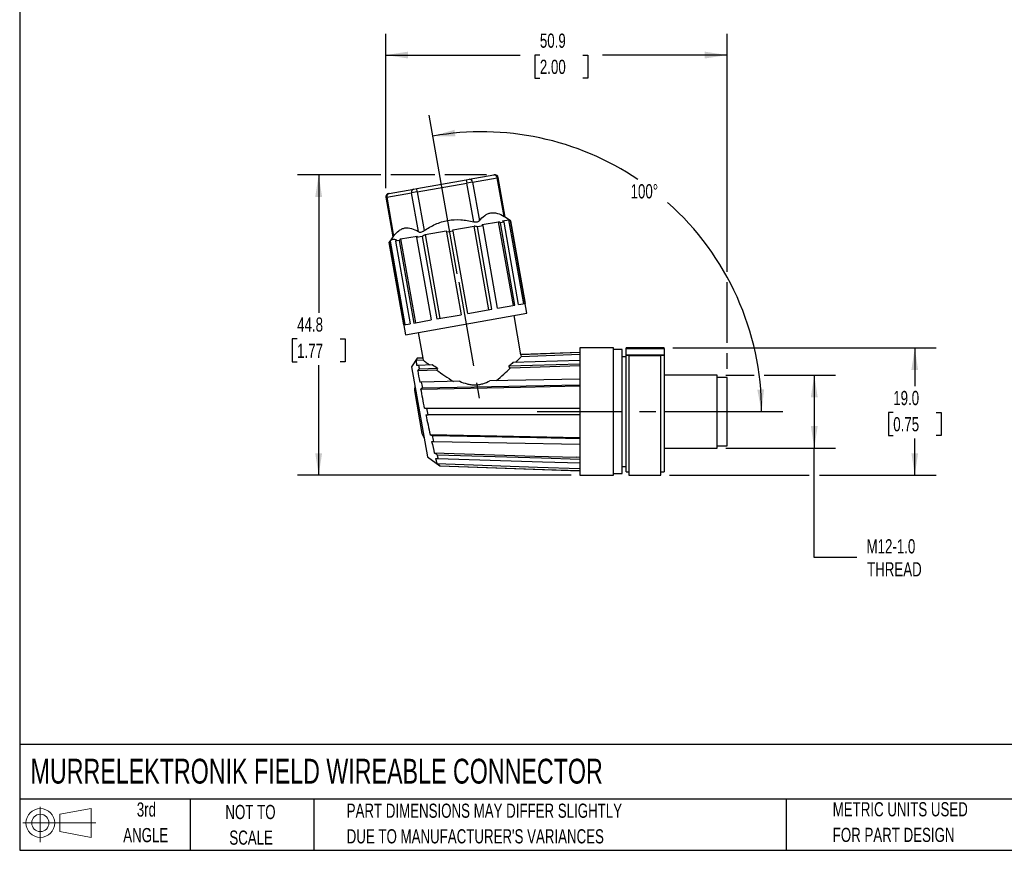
# Model space of a CAD drawing. Header units: millimetres. Extents: x 6 to 273, y 6 to 210.
# Tile 1 of 3: x 6 to 153, y 6 to 130. Entities that reach past the tile are written whole.
import ezdxf

# ---------------------------------------------------------------- set-up
doc = ezdxf.new("R2010")
doc.units = ezdxf.units.MM
doc.linetypes.add('CENTERX2', pattern=[20.32, 12.7, -2.54, 2.54, -2.54])
doc.layers.add('CENTER', color=40, linetype='CENTERX2')
doc.layers.add('SLD-DEFPOINTS', color=7, linetype='Continuous')
doc.layers.add('DIMENSIONS', color=140, linetype='Continuous', lineweight=25)
doc.layers.add('TEXT', color=140, linetype='Continuous', lineweight=25)
doc.styles.add('SLDTEXTSTYLE0', font='TXT', dxfattribs={"width": 0.7})
doc.dimstyles.new('SLDDIMSTYLE1', dxfattribs={"dimtxt": 2.158008, "dimasz": 3.302, "dimexe": 0, "dimexo": 0.0625, "dimgap": 0.539502, "dimtad": 0, "dimtih": 1, "dimtoh": 1, "dimrnd": 1e-09, "dimzin": 12, "dimdsep": 46, "dimtxsty": 'SLDTEXTSTYLE0', "dimsah": 1, "dimcen": 0.09, "dimadec": 0, "dimazin": 3, "dimtfac": 1, "dimtofl": 0, "dimtmove": 0, "dimatfit": 3, "dimfxl": 0, "dimfrac": 2, "dimtolj": 1, "dimtzin": 12, "dimarcsym": 0})
doc.dimstyles.new('SLDDIMSTYLE2', dxfattribs={"dimtxt": 2.158008, "dimasz": 3.302, "dimexe": 0, "dimexo": 0.0625, "dimgap": 0.539502, "dimtad": 0, "dimtih": 1, "dimtoh": 1, "dimrnd": 1e-09, "dimzin": 4, "dimdsep": 46, "dimtxsty": 'SLDTEXTSTYLE0', "dimsah": 1, "dimcen": 0.09, "dimadec": 0, "dimazin": 1, "dimtfac": 1, "dimtofl": 0, "dimtmove": 0, "dimatfit": 3, "dimfxl": 0, "dimfrac": 2, "dimtolj": 1, "dimtzin": 12, "dimarcsym": 0})
doc.dimstyles.new('SLDDIMSTYLE3', dxfattribs={"dimtxt": 2.158008, "dimasz": 3.302, "dimexe": 0, "dimexo": 0.0625, "dimgap": 0.539502, "dimtad": 0, "dimtih": 1, "dimtoh": 1, "dimdec": 4, "dimzin": 12, "dimdsep": 46, "dimtxsty": 'SLDTEXTSTYLE0', "dimsah": 1, "dimcen": 0.09, "dimadec": 0, "dimazin": 3, "dimtfac": 1, "dimtdec": 0, "dimtofl": 0, "dimtmove": 0, "dimatfit": 3, "dimfxl": 0, "dimfrac": 2, "dimtolj": 1, "dimtzin": 12, "dimarcsym": 0})

# ---------------------------------------------------------------- blocks, each defined once
blk = doc.blocks.new('Block11')
at = {"color": 7, "linetype": 'Continuous', "lineweight": 18}
for p, q in [((2.59, 5.31), (2.59, 0)), ((5.48, 4.17), (10.18, 5.03)), ((10.18, 5.03), (10.18, 0.73)), ((5.48, 1.6), (5.48, 4.17)), ((0, 2.88), (10.87, 2.88)), ((5.48, 1.6), (10.18, 0.73))]:
    blk.add_line(p, q, dxfattribs=at)
for radius in [2.15, 1.29]:
    blk.add_circle((2.59, 2.88), radius, dxfattribs=at)
blk = doc.blocks.new('Block12')
at = {"layer": 'SLD-DEFPOINTS'}
blk.add_blockref('Block11', (0, 0), dxfattribs=at)
blk = doc.blocks.new('_D')
at = {"layer": 'DIMENSIONS'}
for p, q in [((111.66, 77.27), (115.87, 77.27)), ((117.4, 77.27), (128.03, 77.27)), ((124.85, 77.27), (124.85, 66.37)), ((111.66, 66.37), (128.03, 66.37)), ((124.85, 50.05), (124.85, 66.37)), ((131.2, 50.05), (124.85, 50.05))]:
    blk.add_line(p, q, dxfattribs=at)
for points in [[(124.85, 77.27), (124.34, 73.97), (125.36, 73.97)], [(124.85, 66.37), (125.36, 69.67), (124.34, 69.67)]]:
    blk.add_solid(points, dxfattribs=at)
at = {"layer": 'DIMENSIONS', "char_height": 2.117, "attachment_point": 1, "style": 'SLDTEXTSTYLE0'}
for s, insert in [('M12-1.0', (132.65, 52.78)), ('THREAD', (132.73, 49.35))]:
    blk.add_mtext(s, dxfattribs=dict(at, insert=insert))
blk = doc.blocks.new('_D_1')
at = {"layer": 'DIMENSIONS'}
for p, q in [((103.76, 81.32), (143.01, 81.32)), ((139.84, 81.32), (139.84, 75.62)), ((136.63, 71.7), (135.91, 71.7)), ((135.91, 71.7), (135.91, 68.27)), ((143.04, 71.7), (143.77, 71.7)), ((143.77, 71.7), (143.77, 68.27)), ((135.91, 68.27), (136.63, 68.27)), ((139.84, 62.32), (139.84, 67.79)), ((143.77, 68.27), (143.04, 68.27)), ((103.26, 62.32), (124.09, 62.32)), ((125.61, 62.32), (143.01, 62.32))]:
    blk.add_line(p, q, dxfattribs=at)
for points in [[(139.84, 81.32), (139.33, 78.02), (140.34, 78.02)], [(139.84, 62.32), (140.34, 65.62), (139.33, 65.62)]]:
    blk.add_solid(points, dxfattribs=at)
at = {"layer": 'DIMENSIONS', "char_height": 2.117, "attachment_point": 1, "style": 'SLDTEXTSTYLE0'}
for s, insert in [('19.0', (136.63, 74.91)), ('0.75', (136.63, 71))]:
    blk.add_mtext(s, dxfattribs=dict(at, insert=insert))
blk = doc.blocks.new('_D_2')
at = {"layer": 'DIMENSIONS'}
for p, q in [((60.95, 105.16), (60.95, 128.21)), ((111.84, 92.68), (111.84, 128.21)), ((60.95, 125.03), (81, 125.03)), ((83.93, 125.03), (83.2, 125.03)), ((83.2, 125.03), (83.2, 121.6)), ((90.34, 125.03), (91.06, 125.03)), ((91.06, 125.03), (91.06, 121.6)), ((111.84, 125.03), (93.26, 125.03)), ((83.2, 121.6), (83.93, 121.6)), ((91.06, 121.6), (90.34, 121.6)), ((111.84, 82.08), (111.84, 91.16)), ((111.84, 78.19), (111.84, 80.56))]:
    blk.add_line(p, q, dxfattribs=at)
for points in [[(60.95, 125.03), (64.26, 124.52), (64.26, 125.54)], [(111.84, 125.03), (108.53, 125.54), (108.53, 124.52)]]:
    blk.add_solid(points, dxfattribs=at)
at = {"layer": 'DIMENSIONS', "char_height": 2.117, "attachment_point": 1, "style": 'SLDTEXTSTYLE0'}
for s, insert in [('50.9', (83.93, 128.24)), ('2.00', (83.93, 124.33))]:
    blk.add_mtext(s, dxfattribs=dict(at, insert=insert))
blk = doc.blocks.new('_D_3')
at = {"layer": 'DIMENSIONS'}
for p, q in [((71.61, 92.4), (67.43, 116.07)), ((102.51, 71.82), (120.17, 71.82))]:
    blk.add_line(p, q, dxfattribs=at)
for start, end in [(56.0598, 100), (0, 48.3728)]:
    blk.add_arc((75.24, 71.82), 41.76, start, end, dxfattribs=at)
for points in [[(67.99, 112.94), (71.33, 112.88), (71.19, 113.89)], [(116.99, 71.82), (117.37, 75.14), (116.36, 75.1)]]:
    blk.add_solid(points, dxfattribs=at)
at = {"layer": 'DIMENSIONS', "insert": (97.46, 105.76), "char_height": 2.117, "attachment_point": 1, "style": 'SLDTEXTSTYLE0'}
blk.add_mtext('100°', dxfattribs=at)
blk = doc.blocks.new('_D_4')
at = {"layer": 'DIMENSIONS'}
for p, q in [((60.19, 107.17), (47.76, 107.17)), ((50.94, 107.17), (50.94, 86.57)), ((68.24, 107.17), (61.72, 107.17)), ((75.95, 107.17), (69.77, 107.17)), ((47.73, 82.66), (47.01, 82.66)), ((47.01, 82.66), (47.01, 79.23)), ((54.14, 82.66), (54.87, 82.66)), ((54.87, 82.66), (54.87, 79.23)), ((47.01, 79.23), (47.73, 79.23)), ((50.94, 62.32), (50.94, 78.75)), ((54.87, 79.23), (54.14, 79.23)), ((88.62, 62.32), (47.76, 62.32))]:
    blk.add_line(p, q, dxfattribs=at)
for points in [[(50.94, 107.17), (50.43, 103.87), (51.45, 103.87)], [(50.94, 62.32), (51.45, 65.62), (50.43, 65.62)]]:
    blk.add_solid(points, dxfattribs=at)
at = {"layer": 'DIMENSIONS', "char_height": 2.117, "attachment_point": 1, "style": 'SLDTEXTSTYLE0'}
for s, insert in [('44.8', (47.73, 85.87)), ('1.77', (47.73, 81.96))]:
    blk.add_mtext(s, dxfattribs=dict(at, insert=insert))

msp = doc.modelspace()

# ---------------------------------------------------------------- linework, layer by layer
for p, q in [((65.55442, 105.11837), (72.94595, 106.42169)), ((65.64125, 104.62596), (73.03277, 105.92929)), ((72.94595, 106.42169), (73.37238, 106.49689)), ((72.94595, 106.42169), (73.03277, 105.92929)), ((73.88564, 106.07967), (73.03277, 105.92929)), ((74.05495, 100.13222), (73.03277, 105.92929)), ((73.37238, 106.49689), (77.06815, 107.14855)), ((73.88564, 106.07967), (77.58141, 106.73134)), ((73.88564, 106.07967), (74.90782, 100.28261)), ((77.06815, 107.14855), (77.09933, 107.15405)), ((77.71335, 106.7546), (77.58141, 106.73134)), ((78.60359, 100.93427), (77.58141, 106.73134)), ((78.75589, 100.84206), (77.71335, 106.7546)), ((61.09261, 103.82392), (64.78838, 104.47558)), ((61.39155, 104.38434), (61.43223, 104.39151)), ((61.43223, 104.39151), (65.12799, 105.04318)), ((65.64125, 104.62596), (64.78838, 104.47558)), ((65.81056, 98.67851), (64.78838, 104.47558)), ((65.12799, 105.04318), (65.55442, 105.11837)), ((65.64125, 104.62596), (65.55442, 105.11837)), ((65.64125, 104.62596), (66.66343, 98.8289)), ((61.09261, 103.82392), (60.96068, 103.80065)), ((60.96068, 103.80065), (62.00322, 97.88812)), ((61.09261, 103.82392), (62.11479, 98.02685)), ((75.31695, 99.73178), (77.76859, 100.16407)), ((79.97392, 87.65701), (77.76859, 100.16407)), ((78.58145, 100.10431), (78.04115, 100.00904)), ((80.21175, 87.69895), (78.04115, 100.00904)), ((78.37589, 100.27115), (79.31531, 100.4368)), ((78.58145, 100.10431), (78.37589, 100.27115)), ((80.75205, 87.79422), (78.58145, 100.10431)), ((79.56068, 100.27698), (78.75394, 100.84187)), ((79.31531, 100.4368), (79.54729, 100.27462)), ((81.52064, 87.92974), (79.31531, 100.4368)), ((79.56068, 100.27698), (79.54729, 100.27462)), ((79.54729, 100.27462), (81.7179, 87.96452)), ((81.99176, 86.48967), (79.56068, 100.27698)), ((66.81263, 98.23224), (69.97332, 98.78955)), ((69.97332, 98.78955), (70.00805, 98.59259)), ((70.99286, 98.76624), (70.00805, 98.59259)), ((70.00805, 98.59259), (72.17865, 86.28249)), ((70.95813, 98.9632), (74.11882, 99.52052)), ((70.99286, 98.76624), (70.95813, 98.9632)), ((73.16346, 86.45614), (70.99286, 98.76624)), ((76.32415, 87.01346), (74.11882, 99.52052)), ((75.45031, 99.55221), (74.60841, 99.40376)), ((76.77901, 87.09366), (74.60841, 99.40376)), ((75.45031, 99.55221), (75.31695, 99.73178)), ((77.62091, 87.24211), (75.45031, 99.55221)), ((62.00511, 97.8886), (61.44022, 97.08185)), ((61.45361, 97.08421), (61.44022, 97.08185)), ((61.44022, 97.08185), (63.8713, 83.29454)), ((61.45361, 97.08421), (61.58197, 97.26723)), ((63.62421, 84.77412), (61.45361, 97.08421)), ((61.58197, 97.26723), (63.78, 84.80158)), ((62.52694, 97.43385), (62.41946, 97.25452)), ((62.95976, 97.34979), (62.41946, 97.25452)), ((62.41946, 97.25452), (64.59006, 84.94442)), ((62.95976, 97.34979), (65.13036, 85.03969)), ((63.16286, 97.58868), (65.6145, 98.02098)), ((63.16286, 97.58868), (65.36819, 85.08163)), ((65.6145, 98.02098), (65.5506, 97.80662)), ((66.39249, 97.95507), (65.5506, 97.80662)), ((65.5506, 97.80662), (67.7212, 85.49653)), ((66.39249, 97.95507), (68.5631, 85.64497)), ((66.81263, 98.23224), (69.01796, 85.72518)), ((73.16346, 86.45614), (76.77901, 87.09366)), ((77.62091, 87.24211), (80.21175, 87.69895)), ((80.75205, 87.79422), (81.7179, 87.96452)), ((63.8713, 83.29454), (81.99176, 86.48967)), ((65.13036, 85.03969), (67.7212, 85.49653)), ((68.5631, 85.64497), (72.17865, 86.28249)), ((81.09977, 80.31878), (80.07138, 86.15106)), ((63.62421, 84.77412), (64.59006, 84.94442)), ((65.79167, 83.63316), (66.46404, 79.81999)), ((94.88616, 81.3187), (89.88616, 81.3187)), ((89.88616, 81.3187), (89.88616, 71.8187)), ((94.88616, 71.8187), (94.88616, 81.3187)), ((96.18616, 81.0687), (94.88616, 81.0687)), ((96.18616, 71.8187), (96.18616, 81.0687)), ((102.48616, 81.3187), (96.78666, 81.3187)), ((96.78666, 81.2385), (96.78666, 81.3187)), ((96.78666, 81.2385), (102.48616, 81.2385)), ((96.78666, 80.24423), (96.78666, 81.2385)), ((102.48616, 81.2385), (102.48616, 81.3187)), ((102.48616, 81.2385), (102.48616, 80.24423)), ((65.64096, 79.782), (64.79294, 78.52476)), ((65.65004, 79.77587), (65.44285, 79.468)), ((66.53688, 79.50629), (65.44285, 79.468)), ((66.4842, 79.82069), (65.6495, 79.79154)), ((66.4842, 79.80506), (65.65004, 79.77587)), ((65.65004, 79.77587), (65.65004, 79.77587)), ((66.4842, 79.80506), (66.53688, 79.50629)), ((89.88616, 79.45565), (79.91726, 79.15417)), ((89.88616, 80.63791), (81.08226, 80.33047)), ((89.88616, 80.62372), (81.08277, 80.31579)), ((81.08277, 80.31579), (81.13544, 80.01709)), ((89.88616, 80.32322), (81.13544, 80.01709)), ((96.78666, 80.0187), (96.18616, 80.0187)), ((102.48616, 80.24423), (96.78666, 80.24423)), ((96.78666, 80.19963), (96.78666, 80.24423)), ((97.18616, 80.19963), (96.78666, 80.19963)), ((96.78666, 62.8187), (96.78666, 80.19963)), ((97.18616, 80.19963), (97.18616, 80.15509)), ((101.98616, 80.15509), (97.18616, 80.15509)), ((97.18616, 80.15509), (97.18616, 62.3187)), ((102.48616, 80.19963), (101.98616, 80.19963)), ((101.98616, 80.19963), (101.98616, 80.15509)), ((101.98616, 62.3187), (101.98616, 80.15509)), ((102.48616, 80.24423), (102.48616, 80.19963)), ((102.48616, 80.19963), (102.48616, 62.8187)), ((64.79294, 78.52476), (67.16602, 65.06635)), ((65.70939, 77.90873), (65.93059, 78.17743)), ((68.56042, 77.99568), (65.70939, 77.90873)), ((67.88548, 78.7903), (65.83293, 78.72822)), ((68.65071, 78.26034), (65.93059, 78.17743)), ((89.88616, 78.9071), (79.31456, 78.58522)), ((89.88616, 78.64555), (79.50198, 78.32922)), ((89.88616, 76.6859), (76.47183, 76.42735)), ((110.38616, 77.2687), (102.48616, 77.2687)), ((110.38616, 66.3687), (110.38616, 77.2687)), ((111.83616, 76.9187), (110.38616, 76.9187)), ((111.83616, 66.7187), (111.83616, 76.9187)), ((65.28489, 75.73478), (65.21754, 74.96498)), ((65.21754, 74.96498), (66.3475, 68.55666)), ((66.44673, 75.36606), (66.1943, 75.19421)), ((71.97877, 76.34075), (66.28463, 76.231)), ((67.04407, 72.3187), (89.88616, 72.3187)), ((66.94117, 71.3187), (67.24988, 71.3187)), ((89.88616, 71.3187), (67.24988, 71.3187)), ((89.88616, 71.8187), (89.88616, 62.3187)), ((94.88616, 62.3187), (94.88616, 71.8187)), ((96.18616, 62.5687), (96.18616, 71.8187)), ((66.3475, 68.55666), (66.67407, 67.85632)), ((68.11708, 67.37108), (89.88616, 66.9515)), ((102.48616, 66.3687), (110.38616, 66.3687)), ((110.38616, 66.7187), (111.83616, 66.7187)), ((67.16602, 65.06635), (69.00727, 63.7286)), ((89.88616, 64.99185), (89.33616, 65.0086)), ((69.00325, 63.74421), (68.56945, 64.05998)), ((69.00325, 63.74421), (69.00325, 63.74421)), ((69.00325, 63.72874), (89.88616, 62.99949)), ((96.18616, 63.6187), (96.78666, 63.6187)), ((89.88616, 62.3187), (94.88616, 62.3187)), ((94.88616, 62.5687), (96.18616, 62.5687)), ((96.78666, 62.8187), (97.18616, 62.8187)), ((97.18616, 62.3187), (101.98616, 62.3187)), ((101.98616, 62.8187), (102.48616, 62.8187))]:
    msp.add_line(p, q)
at = {"flags": 128}
for points in [[(66.1943, 75.19421), (81.05006, 75.48284), (89.88616, 75.65437)], [(66.44673, 75.36606), (81.89893, 75.66609), (89.88616, 75.82107)], [(67.55144, 68.41681), (82.49873, 68.12643), (89.88616, 67.98303)], [(67.91751, 68.24277), (83.4689, 67.94084), (89.88616, 67.81633)], [(68.1815, 65.65327), (83.17128, 65.19638), (89.33616, 65.0086)], [(68.5922, 65.37885), (84.1891, 64.90374), (89.88616, 64.7303)], [(68.73011, 64.82156), (84.33645, 64.34959), (89.88616, 64.18175)], [(68.56945, 64.05998), (83.58551, 63.53459), (89.88616, 63.31418)], [(69.00325, 63.74421), (84.62798, 63.1976), (89.88616, 63.01368)]]:
    msp.add_lwpolyline(points, dxfattribs=at)
for centre, radius, start, end in [((73.41825, 106.02899), 0.47014, 6.188739, 95.5980503), ((77.11401, 106.68065), 0.47014, 6.188739, 95.5980503), ((77.22094, 106.66778), 0.5, 10, 100), ((61.45308, 103.88748), 0.5, 100, 190), ((61.54916, 103.93615), 0.47014, 104.4019497, 193.811261), ((65.24492, 104.58781), 0.47014, 104.4019497, 193.811261)]:
    msp.add_arc(centre, radius, start, end)
for start_param, end_param in [(0.687478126, 0.715590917), (5.310981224, 5.339073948)]:
    msp.add_ellipse((75.58938, 69.8187), major_axis=(-3.26222, 12.42362), ratio=0.560314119, start_param=start_param, end_param=end_param)
for points, knots in [([(74.90782, 100.28261), (75.15458, 100.59649), (75.4149, 100.86714), (75.83529, 101.17777), (75.98043, 101.26533), (76.28249, 101.40293), (76.44087, 101.45303), (76.92121, 101.53793), (77.24976, 101.50921), (77.92038, 101.31316), (78.26359, 101.1453), (78.60359, 100.93427)], [0, 0, 0, 0, 0.25, 0.25, 0.375, 0.375, 0.5, 0.5, 0.75, 0.75, 1, 1, 1, 1]), ([(66.66343, 98.8289), (67.20208, 99.1937), (67.75998, 99.51646), (68.63925, 99.90793), (68.93944, 100.02288), (69.55652, 100.21635), (69.87613, 100.29514), (70.83615, 100.46564), (71.48017, 100.49322), (72.45117, 100.42768), (72.77644, 100.38798), (73.41944, 100.28003), (73.73826, 100.21181), (74.05495, 100.13222)], [0, 0, 0, 0, 0.25, 0.25, 0.375, 0.375, 0.5, 0.5, 0.75, 0.75, 0.875, 0.875, 1, 1, 1, 1]), ([(74.90782, 100.28261), (74.83903, 100.1951), (74.72317, 100.12923), (74.41372, 100.07451), (74.23126, 100.08791), (74.05495, 100.13222)], [0, 0, 0, 0, 0.5, 0.5, 1, 1, 1, 1]), ([(78.75384, 100.84173), (78.75462, 100.84125), (78.76798, 100.83308), (78.72182, 100.86119), (78.64337, 100.90968), (78.60359, 100.93427)], [0, 0, 0, 0, 0.029713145, 0.507938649, 1, 1, 1, 1]), ([(62.11479, 98.02685), (62.36155, 98.34073), (62.62187, 98.61138), (63.04226, 98.92201), (63.18741, 99.00957), (63.48946, 99.14718), (63.64784, 99.19727), (64.12818, 99.28218), (64.45673, 99.25346), (65.12735, 99.05741), (65.47056, 98.88954), (65.81056, 98.67851)], [0, 0, 0, 0, 0.25, 0.25, 0.375, 0.375, 0.5, 0.5, 0.75, 0.75, 1, 1, 1, 1]), ([(65.81056, 98.67851), (65.90513, 98.61981), (66.03653, 98.59754), (66.34604, 98.65196), (66.51291, 98.72696), (66.66343, 98.8289)], [0, 0, 0, 0, 0.5, 0.5, 1, 1, 1, 1]), ([(74.60841, 99.40376), (74.52652, 99.42442), (74.36382, 99.46546), (74.20012, 99.50225), (74.11882, 99.52052)], [0, 0, 0, 0, 0.503374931, 1, 1, 1, 1]), ([(61.58197, 97.26723), (61.71631, 97.41845), (61.86187, 97.51124), (62.17775, 97.56766), (62.34886, 97.53007), (62.52694, 97.43385)], [0, 0, 0, 0, 0.5, 0.5, 1, 1, 1, 1]), ([(62.11479, 98.02685), (62.08238, 97.98582), (62.01929, 97.90596), (62.00985, 97.89421), (62.00525, 97.8885)], [0, 0, 0, 0, 0.513732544, 1, 1, 1, 1]), ([(66.81263, 98.23224), (66.74248, 98.18726), (66.60123, 98.0967), (66.46239, 98.00249), (66.39249, 97.95507)], [0, 0, 0, 0, 0.496625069, 1, 1, 1, 1]), ([(65.44285, 79.468), (65.44827, 79.43578), (65.46161, 79.35652), (65.50381, 79.107), (65.53294, 78.9352), (65.56968, 78.72009)], [0, 0, 0, 0, 0.5, 0.5, 1, 1, 1, 1]), ([(66.46404, 79.81999), (66.46488, 79.81936), (66.46657, 79.81811), (66.47832, 79.80941), (66.4842, 79.80506)], [0, 0, 0, 0, 0.499583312, 1, 1, 1, 1]), ([(66.53688, 79.50629), (66.57989, 79.47333), (66.68852, 79.39003), (66.93489, 79.2025), (67.03177, 79.12893), (67.24793, 78.96552), (67.36735, 78.87555), (67.49711, 78.77838)], [0, 0, 0, 0, 0.5, 0.5, 0.75, 0.75, 1, 1, 1, 1]), ([(80.32705, 79.16639), (80.55343, 79.40086), (80.73704, 79.59431), (80.94359, 79.81287), (81.001, 79.87387), (81.08842, 79.96691), (81.11883, 79.99936), (81.13544, 80.01709)], [0, 0, 0, 0, 0.5, 0.5, 0.75, 0.75, 1, 1, 1, 1]), ([(68.56042, 77.99568), (68.92973, 77.72916), (69.3239, 77.45058), (70.15865, 76.88639), (70.59896, 76.60015), (71.0686, 76.3231)], [0, 0, 0, 0, 0.5, 0.5, 1, 1, 1, 1]), ([(77.40348, 76.4452), (77.81596, 76.76334), (78.18909, 77.08915), (78.88407, 77.72462), (79.20521, 78.03511), (79.50198, 78.32922)], [0, 0, 0, 0, 0.5, 0.5, 1, 1, 1, 1]), ([(71.97877, 76.34075), (72.32891, 76.19197), (72.68959, 76.06204), (73.25501, 75.91948), (73.44895, 75.88074), (73.83804, 75.82805), (74.03356, 75.81391), (74.42681, 75.81351), (74.62632, 75.82759), (75.01846, 75.88446), (75.21002, 75.92675), (75.77277, 76.08931), (76.13346, 76.24637), (76.47183, 76.42735)], [0, 0, 0, 0, 0.25, 0.25, 0.375, 0.375, 0.5, 0.5, 0.625, 0.625, 0.75, 0.75, 1, 1, 1, 1]), ([(66.74158, 72.3187), (66.64307, 72.8186), (66.54834, 73.30873), (66.36567, 74.26974), (66.27738, 74.7426), (66.1943, 75.19421)], [0, 0, 0, 0, 0.5, 0.5, 1, 1, 1, 1]), ([(66.94117, 71.3187), (67.04319, 70.81414), (67.1452, 70.31956), (67.34922, 69.34978), (67.45166, 68.87269), (67.55144, 68.41681)], [0, 0, 0, 0, 0.5, 0.5, 1, 1, 1, 1]), ([(68.37899, 64.83235), (68.43313, 64.61013), (68.47636, 64.43489), (68.54043, 64.17622), (68.56124, 64.09289), (68.56945, 64.05998)], [0, 0, 0, 0, 0.5, 0.5, 1, 1, 1, 1]), ([(68.5922, 65.37885), (68.60473, 65.32785), (68.62964, 65.22649), (68.66497, 65.08355), (68.69862, 64.94788), (68.71966, 64.86348), (68.73011, 64.82156)], [0, 0, 0, 0, 0.254822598, 0.506426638, 0.754817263, 1, 1, 1, 1])]:
    msp.add_open_spline(points, degree=3, knots=knots)
for points in [[(78.04115, 100.00904), (77.95042, 100.06094), (77.85957, 100.11262), (77.76859, 100.16407)], [(63.16286, 97.58868), (63.09496, 97.50922), (63.02726, 97.42958), (62.95976, 97.34979)], [(65.83293, 78.72822), (65.73985, 78.72535), (65.65183, 78.72264), (65.56968, 78.72009)], [(65.70939, 77.90873), (65.79257, 77.42955), (65.8912, 76.86799), (66.00673, 76.22554)], [(65.83293, 78.72822), (65.86227, 78.56185), (65.89479, 78.37822), (65.93059, 78.17743)], [(68.65071, 78.26034), (68.37765, 78.44563), (68.12196, 78.62349), (67.88548, 78.7903)], [(79.91726, 79.15417), (79.73286, 78.97631), (79.53199, 78.78568), (79.31456, 78.58522)], [(66.28463, 76.231), (66.19129, 76.22916), (66.09862, 76.22734), (66.00673, 76.22554)], [(66.44673, 75.36606), (66.39026, 75.66451), (66.33627, 75.95285), (66.28463, 76.231)], [(66.74158, 72.3187), (66.84236, 72.3187), (66.9432, 72.3187), (67.04407, 72.3187)], [(67.24988, 71.3187), (67.18047, 71.65173), (67.11177, 71.98561), (67.04407, 72.3187)], [(67.55144, 68.41681), (67.67339, 68.35875), (67.79542, 68.30074), (67.91751, 68.24277)], [(68.11708, 67.37108), (68.05206, 67.65162), (67.98549, 67.94219), (67.91751, 68.24277)], [(67.78235, 67.37764), (67.89357, 67.37546), (68.00516, 67.37327), (68.11708, 67.37108)], [(67.78235, 67.37764), (67.93066, 66.7202), (68.0647, 66.14494), (68.1815, 65.65327)], [(68.5922, 65.37885), (68.45526, 65.47027), (68.31835, 65.56175), (68.1815, 65.65327)], [(68.37899, 64.83235), (68.49027, 64.82892), (68.60774, 64.82531), (68.73011, 64.82156)]]:
    msp.add_open_spline(points, degree=3)
at = {"layer": 'CENTER'}
for p, q in [((71.82886, 91.14564), (74.8835, 73.82194)), ((83.53616, 71.8187), (101.23616, 71.8187))]:
    msp.add_line(p, q, dxfattribs=at)
at = {"layer": 'TEXT'}
for p, q in [((6.35, 209.55), (6.35, 6.35)), ((273.05, 22.12611), (6.35, 22.12611)), ((273.05, 13.97), (6.35, 13.97)), ((31.75, 13.97), (31.75, 6.35)), ((50.21163, 13.97), (50.21163, 6.35)), ((120.64648, 13.97), (120.64648, 6.35)), ((6.35, 6.35), (273.05, 6.35))]:
    msp.add_line(p, q, dxfattribs=at)

# ---------------------------------------------------------------- block references
at = {"layer": 'SLD-DEFPOINTS'}
msp.add_blockref('Block12', (6.83794, 7.55386), dxfattribs=at)

# ---------------------------------------------------------------- texts
at = {"layer": 'TEXT', "style": 'SLDTEXTSTYLE0'}
for s, insert, char_height, attachment_point in [('MURRELEKTRONIK FIELD WIREABLE CONNECTOR', (7.96573, 20.0148), 3.7041667, 1), ('3rd', (25.24663, 13.50055), 2.116667, 2), ('PART DIMENSIONS MAY DIFFER SLIGHTLY', (55.11928, 13.32095), 2.1166667, 1), ('METRIC UNITS USED', (127.60433, 13.53606), 2.1166667, 1), ('NOT TO', (40.76831, 13.12598), 2.116667, 2), ('ANGLE', (25.14913, 9.67833), 2.116667, 2), ('SCALE', (40.86459, 9.30376), 2.116667, 2), ("DUE TO MANUFACTURER'S VARIANCES", (55.11928, 9.49873), 2.1166667, 1), ('FOR PART DESIGN', (127.60433, 9.71384), 2.1166667, 1)]:
    msp.add_mtext(s, dxfattribs=dict(at, insert=insert, char_height=char_height, attachment_point=attachment_point))

# ---------------------------------------------------------------- dimensions: what is measured, and where the dimension line sits
at = {"layer": 'DIMENSIONS'}
for base, p1, p2, angle, dimstyle, picture, middle in [((111.83616, 125.03154), (60.95308, 103.88748), (111.83616, 76.9187), 0, 'SLDDIMSTYLE1', '_D_2', (87.13355, 125.03154)), ((50.93857, 62.3187), (77.22094, 107.16778), (89.88616, 62.3187), 90, 'SLDDIMSTYLE1', '_D_4', (50.93857, 82.65907)), ((139.83616, 62.3187), (102.48616, 81.3187), (101.98616, 62.3187), 90, 'SLDDIMSTYLE2', '_D_1', (139.83616, 71.70311))]:
    dim = msp.add_linear_dim(base=base, p1=p1, p2=p2, angle=angle, dimstyle=dimstyle, dxfattribs=at)
    dim.commit()
    dim.dimension.update_dxf_attribs({"geometry": picture, "text_midpoint": middle, "dimtype": 160})
dim = msp.add_angular_dim_2l(base=(113.32748, 88.92649), line1=((83.53616, 71.8187), (101.23616, 71.8187)), line2=((71.82886, 91.14564), (74.8835, 73.82194)), dimstyle='SLDDIMSTYLE3', dxfattribs=at)
dim.commit()
dim.dimension.update_dxf_attribs({"geometry": '_D_3', "text_midpoint": (100.91548, 104.74564), "dimtype": 162})
dim = msp.add_linear_dim(base=(124.85049, 66.3687), p1=(110.38616, 77.2687), p2=(110.38616, 66.3687), angle=90, text='M12-1.0\\PTHREAD', dimstyle='SLDDIMSTYLE1', dxfattribs=at)
dim.commit()
dim.dimension.update_dxf_attribs({"geometry": '_D', "text_midpoint": (124.85049, 50.04797), "dimtype": 160})

doc.saveas('drawing.dxf')
